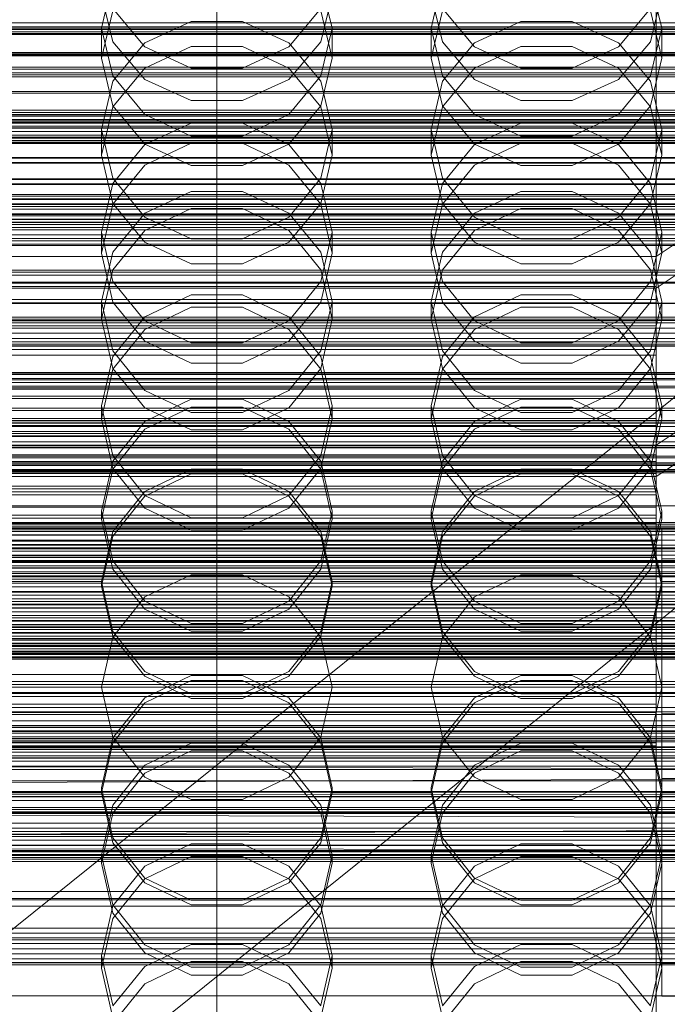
# Model space of a CAD drawing. Header units: millimetres. Extents: x -2233 to 65662, y -50530 to 6847.
# Tile 137 of 256: x 14 to 132, y -34333 to -34153. Entities that reach past the tile are written whole.
import ezdxf

# ---------------------------------------------------------------- set-up
doc = ezdxf.new("R2010")
doc.units = ezdxf.units.MM
for name, color, linetype, lineweight in [('COTAS_O', 1, 'Continuous', 0), ('COTAS_P', 1, 'Continuous', 0), ('frontal_briquetadora', 7, 'Continuous', 0), ('frontal_C01', 7, 'Continuous', 0), ('frontal_C02', 7, 'Continuous', 0), ('frontal_C03', 7, 'Continuous', 0), ('frontal_secador', 7, 'Continuous', 0)]:
    doc.layers.add(name, color=color, linetype=linetype, lineweight=lineweight)
doc.dimstyles.new('R19_100', dxfattribs={"dimtxt": 250, "dimasz": 150, "dimexe": 150, "dimexo": 80, "dimgap": 100, "dimtad": 1, "dimtih": 1, "dimtoh": 1, "dimdsep": 46, "dimcen": 0.09, "dimadec": 0, "dimazin": 0, "dimtfac": 1, "dimtdec": 4, "dimtofl": 0, "dimtmove": 0, "dimatfit": 3, "dimfxl": 1, "dimtolj": 1, "dimtzin": 0, "dimarcsym": 0})

# ---------------------------------------------------------------- blocks, each defined once
blk = doc.blocks.new('DIM_R32_39')
at = {"layer": 'COTAS_O'}
for p, q in [((-1725, -33700), (-1575, -33655)), ((1725, -33700), (1575, -33655)), ((-1725, -34400), (-1725, -33700)), ((-1725, -33700), (1725, -33700)), ((-1725, -33700), (-1575, -33745)), ((1725, -33700), (1575, -33745)), ((1725, -34400), (1725, -33700))]:
    blk.add_line(p, q, dxfattribs=at)
blk.add_text('3450 O', height=250, dxfattribs=at).set_placement((0, -33600))
blk = doc.blocks.new('DIM_R32_40')
at = {"layer": 'COTAS_P'}
for p, q in [((-150, -32200), (550, -32200)), ((550, -32200), (505, -32350)), ((550, -34800), (550, -32200)), ((550, -32200), (595, -32350)), ((550, -34800), (505, -34650)), ((550, -34800), (595, -34650)), ((-150, -34800), (550, -34800))]:
    blk.add_line(p, q, dxfattribs=at)
blk.add_text('2600 P', height=250, rotation=90, dxfattribs=at).set_placement((450, -33500))
blk = doc.blocks.new('DIM_R32_42')
at = {"layer": 'COTAS_O'}
for p, q in [((-650, -33700), (50, -33700)), ((50, -33700), (5, -33850)), ((50, -34900), (50, -33700)), ((50, -33700), (95, -33850)), ((50, -34900), (5, -34750)), ((50, -34900), (95, -34750)), ((-650, -34900), (50, -34900))]:
    blk.add_line(p, q, dxfattribs=at)
blk.add_text('1200 O', height=250, rotation=90, dxfattribs=at).set_placement((-50, -34300))
blk = doc.blocks.new('DIM_R32_43')
at = {"layer": 'COTAS_O'}
for p, q in [((-650, -34200), (-500, -34155)), ((650, -34200), (500, -34155)), ((-650, -34900), (-650, -34200)), ((-650, -34200), (650, -34200)), ((-650, -34200), (-500, -34245)), ((650, -34200), (500, -34245)), ((650, -34900), (650, -34200))]:
    blk.add_line(p, q, dxfattribs=at)
blk.add_text('1300 O', height=250, dxfattribs=at).set_placement((0, -34100))

msp = doc.modelspace()

# ---------------------------------------------------------------- linework, layer by layer
at = {"layer": 'frontal_briquetadora'}
for p, q in [((31.08, -34146.366), (29, -34155.01)), ((71, -34155.01), (68.92, -34146.366)), ((91.08, -34146.366), (89, -34155.01)), ((131, -34155.01), (128.92, -34146.366)), ((29, -34148.919), (31.08, -34157.498)), ((68.92, -34157.498), (71, -34148.919)), ((89, -34148.919), (91.08, -34157.498)), ((128.92, -34157.498), (131, -34148.919)), ((29, -34160.516), (31.08, -34151.841)), ((36.906, -34158.429), (31.08, -34151.47)), ((68.92, -34151.47), (63.094, -34158.429)), ((68.92, -34151.841), (71, -34160.516)), ((89, -34160.516), (91.08, -34151.841)), ((96.906, -34158.429), (91.08, -34151.47)), ((128.92, -34151.47), (123.094, -34158.429)), ((128.92, -34151.841), (131, -34160.516)), ((45.326, -34153.841), (36.906, -34157.708)), ((54.674, -34153.841), (45.326, -34153.841)), ((63.094, -34157.708), (54.674, -34153.841)), ((105.326, -34153.841), (96.906, -34157.708)), ((114.674, -34153.841), (105.326, -34153.841)), ((123.094, -34157.708), (114.674, -34153.841)), ((29, -34160.516), (29, -34155.01)), ((29, -34155.01), (31.08, -34163.717)), ((68.92, -34163.717), (71, -34155.01)), ((71, -34160.516), (71, -34155.01)), ((89, -34160.516), (89, -34155.01)), ((89, -34155.01), (91.08, -34163.717)), ((128.92, -34163.717), (131, -34155.01)), ((131, -34160.516), (131, -34155.01)), ((31.08, -34157.498), (36.907, -34164.378)), ((36.906, -34157.708), (31.08, -34164.704)), ((63.093, -34164.378), (68.92, -34157.498)), ((68.92, -34164.704), (63.094, -34157.708)), ((91.08, -34157.498), (96.907, -34164.378)), ((96.906, -34157.708), (91.08, -34164.704)), ((123.093, -34164.378), (128.92, -34157.498)), ((128.92, -34164.704), (123.094, -34157.708)), ((45.326, -34162.312), (36.906, -34158.429)), ((36.907, -34162.278), (45.327, -34158.361)), ((45.327, -34158.361), (54.673, -34158.361)), ((54.673, -34158.361), (63.093, -34162.278)), ((63.094, -34158.429), (54.674, -34162.312)), ((105.326, -34162.312), (96.906, -34158.429)), ((96.907, -34162.278), (105.327, -34158.361)), ((105.327, -34158.361), (114.673, -34158.361)), ((114.673, -34158.361), (123.093, -34162.278)), ((123.094, -34158.429), (114.674, -34162.312)), ((31.08, -34169.191), (29, -34160.516)), ((71, -34160.516), (68.92, -34169.191)), ((91.08, -34169.191), (89, -34160.516)), ((131, -34160.516), (128.92, -34169.191)), ((31.08, -34169.336), (36.907, -34162.278)), ((54.674, -34162.312), (45.326, -34162.312)), ((63.093, -34162.278), (68.92, -34169.336)), ((91.08, -34169.336), (96.907, -34162.278)), ((114.674, -34162.312), (105.326, -34162.312)), ((123.093, -34162.278), (128.92, -34169.336)), ((31.08, -34164.704), (29, -34173.478)), ((31.08, -34163.717), (36.906, -34170.746)), ((36.907, -34164.378), (45.327, -34168.196)), ((54.673, -34168.196), (63.093, -34164.378)), ((63.094, -34170.746), (68.92, -34163.717)), ((71, -34173.478), (68.92, -34164.704)), ((91.08, -34164.704), (89, -34173.478)), ((91.08, -34163.717), (96.906, -34170.746)), ((96.907, -34164.378), (105.327, -34168.196)), ((114.673, -34168.196), (123.093, -34164.378)), ((123.094, -34170.746), (128.92, -34163.717)), ((131, -34173.478), (128.92, -34164.704)), ((45.327, -34168.196), (54.673, -34168.196)), ((105.327, -34168.196), (114.673, -34168.196)), ((29, -34178.137), (31.08, -34169.336)), ((36.907, -34176.147), (31.08, -34169.191)), ((68.92, -34169.191), (63.093, -34176.147)), ((68.92, -34169.336), (71, -34178.137)), ((89, -34178.137), (91.08, -34169.336)), ((96.907, -34176.147), (91.08, -34169.191)), ((128.92, -34169.191), (123.093, -34176.147)), ((128.92, -34169.336), (131, -34178.137)), ((36.906, -34170.746), (45.326, -34174.665)), ((36.906, -34176.216), (45.326, -34172.292)), ((45.326, -34172.292), (54.674, -34172.292)), ((54.674, -34174.665), (63.094, -34170.746)), ((54.674, -34172.292), (63.094, -34176.216)), ((96.906, -34170.746), (105.326, -34174.665)), ((96.906, -34176.216), (105.326, -34172.292)), ((105.326, -34172.292), (114.674, -34172.292)), ((114.674, -34174.665), (123.094, -34170.746)), ((114.674, -34172.292), (123.094, -34176.216)), ((31.08, -34182.307), (29, -34173.478)), ((29, -34178.137), (29, -34173.478)), ((71, -34173.478), (68.92, -34182.308)), ((71, -34178.137), (71, -34173.478)), ((91.08, -34182.307), (89, -34173.478)), ((89, -34178.137), (89, -34173.478)), ((131, -34173.478), (128.92, -34182.308)), ((131, -34178.137), (131, -34173.478)), ((45.326, -34174.665), (54.674, -34174.665)), ((105.326, -34174.665), (114.674, -34174.665)), ((31.08, -34183.307), (36.906, -34176.216)), ((45.327, -34175.979), (36.907, -34179.943)), ((45.327, -34180.008), (36.907, -34176.147)), ((54.673, -34175.979), (45.327, -34175.979)), ((63.093, -34179.943), (54.673, -34175.979)), ((63.093, -34176.147), (54.673, -34180.008)), ((63.094, -34176.216), (68.92, -34183.307)), ((91.08, -34183.307), (96.906, -34176.216)), ((105.327, -34175.979), (96.907, -34179.943)), ((105.327, -34180.008), (96.907, -34176.147)), ((114.673, -34175.979), (105.327, -34175.979)), ((123.093, -34179.943), (114.673, -34175.979)), ((123.093, -34176.147), (114.673, -34180.008)), ((123.094, -34176.216), (128.92, -34183.307)), ((29, -34178.137), (31.08, -34186.938)), ((68.92, -34186.938), (71, -34178.137)), ((89, -34178.137), (91.08, -34186.938)), ((128.92, -34186.938), (131, -34178.137)), ((36.907, -34179.943), (31.08, -34187.085)), ((54.673, -34180.008), (45.327, -34180.008)), ((68.92, -34187.085), (63.093, -34179.943)), ((96.907, -34179.943), (91.08, -34187.085)), ((114.673, -34180.008), (105.327, -34180.008)), ((128.92, -34187.085), (123.093, -34179.943)), ((36.906, -34189.426), (31.08, -34182.307)), ((68.92, -34182.308), (63.094, -34189.426)), ((96.906, -34189.426), (91.08, -34182.307)), ((128.92, -34182.308), (123.094, -34189.426)), ((29, -34192.191), (31.08, -34183.307)), ((45.326, -34184.734), (36.906, -34188.689)), ((54.674, -34184.734), (45.326, -34184.734)), ((63.094, -34188.689), (54.674, -34184.734)), ((68.92, -34183.307), (71, -34192.191)), ((89, -34192.191), (91.08, -34183.307)), ((105.326, -34184.734), (96.906, -34188.689)), ((114.674, -34184.734), (105.326, -34184.734)), ((123.094, -34188.689), (114.674, -34184.734)), ((128.92, -34183.307), (131, -34192.191)), ((31.08, -34187.085), (29, -34195.992)), ((31.08, -34186.938), (36.907, -34193.996)), ((36.907, -34191.85), (45.327, -34187.86)), ((45.327, -34187.86), (54.673, -34187.86)), ((54.673, -34187.86), (63.093, -34191.85)), ((63.093, -34193.996), (68.92, -34186.938)), ((71, -34195.992), (68.92, -34187.085)), ((91.08, -34187.085), (89, -34195.992)), ((91.08, -34186.938), (96.907, -34193.996)), ((96.907, -34191.85), (105.327, -34187.86)), ((105.327, -34187.86), (114.673, -34187.86)), ((114.673, -34187.86), (123.093, -34191.85)), ((123.093, -34193.996), (128.92, -34186.938)), ((131, -34195.992), (128.92, -34187.085)), ((36.906, -34188.689), (31.08, -34195.834)), ((45.326, -34193.392), (36.906, -34189.426)), ((63.094, -34189.426), (54.674, -34193.392)), ((68.92, -34195.834), (63.094, -34188.689)), ((96.906, -34188.689), (91.08, -34195.834)), ((105.326, -34193.392), (96.906, -34189.426)), ((123.094, -34189.426), (114.674, -34193.392)), ((128.92, -34195.834), (123.094, -34188.689)), ((31.08, -34199.039), (36.907, -34191.85)), ((63.093, -34191.85), (68.92, -34199.039)), ((91.08, -34199.039), (96.907, -34191.85)), ((123.093, -34191.85), (128.92, -34199.039)), ((31.08, -34201.121), (29, -34192.191)), ((29, -34195.992), (29, -34192.191)), ((54.674, -34193.392), (45.326, -34193.392)), ((71, -34192.191), (68.92, -34201.121)), ((71, -34195.992), (71, -34192.191)), ((91.08, -34201.121), (89, -34192.191)), ((89, -34195.992), (89, -34192.191)), ((114.674, -34193.392), (105.326, -34193.392)), ((131, -34192.191), (128.92, -34201.121)), ((131, -34195.992), (131, -34192.191)), ((36.907, -34193.996), (45.327, -34197.913)), ((54.673, -34197.913), (63.093, -34193.996)), ((96.907, -34193.996), (105.327, -34197.913)), ((114.673, -34197.913), (123.093, -34193.996)), ((31.08, -34195.834), (29, -34204.781)), ((29, -34195.992), (31.08, -34204.898)), ((71, -34204.781), (68.92, -34195.834)), ((68.92, -34204.898), (71, -34195.992)), ((91.08, -34195.834), (89, -34204.781)), ((89, -34195.992), (91.08, -34204.898)), ((131, -34204.781), (128.92, -34195.834)), ((128.92, -34204.898), (131, -34195.992)), ((29, -34208.003), (31.08, -34199.039)), ((45.327, -34197.913), (54.673, -34197.913)), ((68.92, -34199.039), (71, -34208.003)), ((89, -34208.003), (91.08, -34199.039)), ((105.327, -34197.913), (114.673, -34197.913)), ((128.92, -34199.039), (131, -34208.003)), ((36.906, -34208.312), (31.08, -34201.121)), ((68.92, -34201.121), (63.094, -34208.312)), ((96.906, -34208.312), (91.08, -34201.121)), ((128.92, -34201.121), (123.094, -34208.312)), ((45.326, -34203.573), (36.906, -34207.568)), ((54.674, -34203.573), (45.326, -34203.573)), ((63.094, -34207.568), (54.674, -34203.573)), ((105.326, -34203.573), (96.906, -34207.568)), ((114.674, -34203.573), (105.326, -34203.573)), ((123.094, -34207.568), (114.674, -34203.573)), ((29, -34208.003), (29, -34204.781)), ((29, -34204.781), (31.08, -34213.765)), ((31.08, -34204.898), (36.907, -34212.04)), ((36.907, -34209.873), (45.327, -34205.852)), ((45.327, -34205.852), (54.673, -34205.852)), ((54.673, -34205.852), (63.093, -34209.873)), ((63.093, -34212.04), (68.92, -34204.898)), ((68.92, -34213.765), (71, -34204.781)), ((71, -34208.003), (71, -34204.781)), ((89, -34208.003), (89, -34204.781)), ((89, -34204.781), (91.08, -34213.765)), ((91.08, -34204.898), (96.907, -34212.04)), ((96.907, -34209.873), (105.327, -34205.852)), ((105.327, -34205.852), (114.673, -34205.852)), ((114.673, -34205.852), (123.093, -34209.873)), ((123.093, -34212.04), (128.92, -34204.898)), ((128.92, -34213.765), (131, -34204.781)), ((131, -34208.003), (131, -34204.781)), ((31.08, -34216.967), (29, -34208.003)), ((36.906, -34207.568), (31.08, -34214.781)), ((68.92, -34214.78), (63.094, -34207.568)), ((71, -34208.003), (68.92, -34216.967)), ((91.08, -34216.967), (89, -34208.003)), ((96.906, -34207.568), (91.08, -34214.781)), ((128.92, -34214.78), (123.094, -34207.568)), ((131, -34208.003), (128.92, -34216.967)), ((31.08, -34217.117), (36.907, -34209.873)), ((45.326, -34212.316), (36.906, -34208.312)), ((63.094, -34208.312), (54.674, -34212.316)), ((63.093, -34209.873), (68.92, -34217.117)), ((91.08, -34217.117), (96.907, -34209.873)), ((105.326, -34212.316), (96.906, -34208.312)), ((123.094, -34208.312), (114.674, -34212.316)), ((123.093, -34209.873), (128.92, -34217.117)), ((36.907, -34212.04), (45.327, -34216.004)), ((54.674, -34212.316), (45.326, -34212.316)), ((54.673, -34216.004), (63.093, -34212.04)), ((96.907, -34212.04), (105.327, -34216.004)), ((114.674, -34212.316), (105.326, -34212.316)), ((114.673, -34216.004), (123.093, -34212.04)), ((31.08, -34214.781), (29, -34223.801)), ((31.08, -34213.765), (36.906, -34220.995)), ((63.094, -34220.995), (68.92, -34213.765)), ((71, -34223.801), (68.92, -34214.78)), ((91.08, -34214.781), (89, -34223.801)), ((91.08, -34213.765), (96.906, -34220.995)), ((123.094, -34220.995), (128.92, -34213.765)), ((131, -34223.801), (128.92, -34214.78)), ((29, -34226.151), (31.08, -34217.117)), ((36.907, -34224.156), (31.08, -34216.967)), ((45.327, -34216.004), (54.673, -34216.004)), ((68.92, -34216.967), (63.093, -34224.156)), ((68.92, -34217.117), (71, -34226.151)), ((89, -34226.151), (91.08, -34217.117)), ((96.907, -34224.156), (91.08, -34216.967)), ((105.327, -34216.004), (114.673, -34216.004)), ((128.92, -34216.967), (123.093, -34224.156)), ((128.92, -34217.117), (131, -34226.151)), ((36.906, -34220.995), (45.326, -34225.019)), ((54.674, -34225.019), (63.094, -34220.995)), ((96.906, -34220.995), (105.326, -34225.019)), ((114.674, -34225.019), (123.094, -34220.995)), ((31.08, -34232.849), (29, -34223.801)), ((29, -34226.151), (29, -34223.801)), ((36.906, -34226.61), (45.326, -34222.584)), ((45.327, -34224.011), (36.907, -34228.052)), ((45.327, -34228.146), (36.907, -34224.156)), ((45.326, -34222.584), (54.674, -34222.584)), ((54.673, -34224.011), (45.327, -34224.011)), ((63.093, -34228.052), (54.673, -34224.011)), ((63.093, -34224.156), (54.673, -34228.146)), ((54.674, -34222.584), (63.094, -34226.61)), ((71, -34223.801), (68.92, -34232.849)), ((71, -34226.151), (71, -34223.801)), ((91.08, -34232.849), (89, -34223.801)), ((89, -34226.151), (89, -34223.801)), ((96.906, -34226.61), (105.326, -34222.584)), ((105.327, -34224.011), (96.907, -34228.052)), ((105.327, -34228.146), (96.907, -34224.156)), ((105.326, -34222.584), (114.674, -34222.584)), ((114.673, -34224.011), (105.327, -34224.011)), ((123.093, -34228.052), (114.673, -34224.011)), ((123.093, -34224.156), (114.673, -34228.146)), ((114.674, -34222.584), (123.094, -34226.61)), ((131, -34223.801), (128.92, -34232.849)), ((131, -34226.151), (131, -34223.801)), ((45.326, -34225.019), (54.674, -34225.019)), ((105.326, -34225.019), (114.674, -34225.019)), ((29, -34226.151), (31.08, -34235.184)), ((31.08, -34233.872), (36.906, -34226.61)), ((63.094, -34226.61), (68.92, -34233.872)), ((68.92, -34235.184), (71, -34226.151)), ((89, -34226.151), (91.08, -34235.184)), ((91.08, -34233.872), (96.906, -34226.61)), ((123.094, -34226.61), (128.92, -34233.872)), ((128.92, -34235.184), (131, -34226.151)), ((36.907, -34228.052), (31.08, -34235.335)), ((54.673, -34228.146), (45.327, -34228.146)), ((68.92, -34235.335), (63.093, -34228.052)), ((96.907, -34228.052), (91.08, -34235.335)), ((114.673, -34228.146), (105.327, -34228.146)), ((128.92, -34235.335), (123.093, -34228.052)), ((36.906, -34240.124), (31.08, -34232.849)), ((68.92, -34232.849), (63.094, -34240.124)), ((96.906, -34240.124), (91.08, -34232.849)), ((128.92, -34232.849), (123.094, -34240.124)), ((29, -34242.945), (31.08, -34233.872)), ((68.92, -34233.872), (71, -34242.945)), ((89, -34242.945), (91.08, -34233.872)), ((128.92, -34233.872), (131, -34242.945)), ((31.08, -34235.335), (29, -34244.416)), ((31.08, -34235.184), (36.907, -34242.429)), ((45.326, -34235.331), (36.906, -34239.371)), ((36.907, -34240.238), (45.327, -34236.188)), ((54.674, -34235.331), (45.326, -34235.331)), ((45.327, -34236.188), (54.673, -34236.188)), ((54.673, -34236.188), (63.093, -34240.238)), ((63.094, -34239.371), (54.674, -34235.331)), ((63.093, -34242.429), (68.92, -34235.184)), ((71, -34244.416), (68.92, -34235.335)), ((91.08, -34235.335), (89, -34244.416)), ((91.08, -34235.184), (96.907, -34242.429)), ((105.326, -34235.331), (96.906, -34239.371)), ((96.907, -34240.238), (105.327, -34236.188)), ((114.674, -34235.331), (105.326, -34235.331)), ((105.327, -34236.188), (114.673, -34236.188)), ((114.673, -34236.188), (123.093, -34240.238)), ((123.094, -34239.371), (114.674, -34235.331)), ((123.093, -34242.429), (128.92, -34235.184)), ((131, -34244.416), (128.92, -34235.335)), ((36.906, -34239.371), (31.08, -34246.657)), ((31.08, -34247.536), (36.907, -34240.238)), ((45.326, -34244.169), (36.906, -34240.124)), ((63.094, -34240.124), (54.674, -34244.169)), ((63.093, -34240.238), (68.92, -34247.536)), ((68.92, -34246.657), (63.094, -34239.371)), ((96.906, -34239.371), (91.08, -34246.657)), ((91.08, -34247.536), (96.907, -34240.238)), ((105.326, -34244.169), (96.906, -34240.124)), ((123.094, -34240.124), (114.674, -34244.169)), ((123.093, -34240.238), (128.92, -34247.536)), ((128.92, -34246.657), (123.094, -34239.371)), ((31.08, -34252.035), (29, -34242.945)), ((29, -34244.416), (29, -34242.945)), ((36.907, -34242.429), (45.327, -34246.449)), ((54.673, -34246.449), (63.093, -34242.429)), ((71, -34242.945), (68.92, -34252.036)), ((71, -34244.416), (71, -34242.945)), ((91.08, -34252.035), (89, -34242.945)), ((89, -34244.416), (89, -34242.945)), ((96.907, -34242.429), (105.327, -34246.449)), ((114.673, -34246.449), (123.093, -34242.429)), ((131, -34242.945), (128.92, -34252.036)), ((131, -34244.416), (131, -34242.945)), ((29, -34244.416), (31.08, -34253.497)), ((54.674, -34244.169), (45.326, -34244.169)), ((68.92, -34253.497), (71, -34244.416)), ((89, -34244.416), (91.08, -34253.497)), ((114.674, -34244.169), (105.326, -34244.169)), ((128.92, -34253.497), (131, -34244.416)), ((31.08, -34246.657), (29, -34255.753)), ((29, -34256.636), (31.08, -34247.536)), ((45.327, -34246.449), (54.673, -34246.449)), ((71, -34255.753), (68.92, -34246.657)), ((68.92, -34247.536), (71, -34256.636)), ((91.08, -34246.657), (89, -34255.753)), ((89, -34256.636), (91.08, -34247.536)), ((105.327, -34246.449), (114.673, -34246.449)), ((131, -34255.753), (128.92, -34246.657)), ((128.92, -34247.536), (131, -34256.636)), ((36.906, -34259.336), (31.08, -34252.035)), ((68.92, -34252.036), (63.094, -34259.336)), ((96.906, -34259.336), (91.08, -34252.035)), ((128.92, -34252.036), (123.094, -34259.336)), ((31.08, -34253.497), (36.907, -34260.779)), ((45.326, -34254.527), (36.906, -34258.582)), ((54.674, -34254.527), (45.326, -34254.527)), ((63.094, -34258.582), (54.674, -34254.527)), ((63.093, -34260.779), (68.92, -34253.497)), ((91.08, -34253.497), (96.907, -34260.779)), ((105.326, -34254.527), (96.906, -34258.582)), ((114.674, -34254.527), (105.326, -34254.527)), ((123.094, -34258.582), (114.674, -34254.527)), ((123.093, -34260.779), (128.92, -34253.497)), ((29, -34255.753), (11, -34255.753)), ((29, -34256.636), (29, -34255.753)), ((29, -34255.753), (31.08, -34264.86)), ((68.92, -34264.86), (71, -34255.753)), ((71, -34256.636), (71, -34255.753)), ((89, -34255.753), (71, -34255.753)), ((89, -34256.636), (89, -34255.753)), ((89, -34255.753), (91.08, -34264.86)), ((128.92, -34264.86), (131, -34255.753)), ((131, -34256.636), (131, -34255.753)), ((149, -34255.753), (131, -34255.753)), ((31.08, -34265.737), (29, -34256.636)), ((71, -34256.636), (68.92, -34265.737)), ((91.08, -34265.737), (89, -34256.636)), ((131, -34256.636), (128.92, -34265.737)), ((36.906, -34258.582), (31.08, -34265.888)), ((45.326, -34263.393), (36.906, -34259.336)), ((63.094, -34259.336), (54.674, -34263.393)), ((68.92, -34265.888), (63.094, -34258.582)), ((96.906, -34258.582), (91.08, -34265.888)), ((105.326, -34263.393), (96.906, -34259.336)), ((123.094, -34259.336), (114.674, -34263.393)), ((128.92, -34265.888), (123.094, -34258.582)), ((-160, -34260.611), (200, -34260.611)), ((36.907, -34260.779), (45.327, -34264.821)), ((54.673, -34264.821), (63.093, -34260.779)), ((96.907, -34260.779), (105.327, -34264.821)), ((114.673, -34264.821), (123.093, -34260.779)), ((54.674, -34263.393), (45.326, -34263.393)), ((114.674, -34263.393), (105.326, -34263.393)), ((-160, -34265.027), (200, -34265.027)), ((31.08, -34264.86), (36.906, -34272.168)), ((45.327, -34264.821), (54.673, -34264.821)), ((63.094, -34272.168), (68.92, -34264.86)), ((91.08, -34264.86), (96.906, -34272.168)), ((105.327, -34264.821), (114.673, -34264.821)), ((123.094, -34272.168), (128.92, -34264.86)), ((31.08, -34265.888), (29, -34275)), ((36.907, -34273.035), (31.08, -34265.737)), ((68.92, -34265.737), (63.093, -34273.035)), ((71, -34275), (68.92, -34265.888)), ((91.08, -34265.888), (89, -34275)), ((96.907, -34273.035), (91.08, -34265.737)), ((128.92, -34265.737), (123.093, -34273.035)), ((131, -34275), (128.92, -34265.888)), ((200, -34268.884), (-160, -34268.884)), ((36.906, -34272.168), (45.326, -34276.228)), ((54.674, -34276.228), (63.094, -34272.168)), ((96.906, -34272.168), (105.326, -34276.228)), ((114.674, -34276.228), (123.094, -34272.168)), ((36.906, -34277.832), (45.326, -34273.772)), ((45.327, -34272.915), (36.907, -34276.965)), ((45.327, -34277.085), (36.907, -34273.035)), ((45.326, -34273.772), (54.674, -34273.772)), ((54.673, -34272.915), (45.327, -34272.915)), ((63.093, -34276.965), (54.673, -34272.915)), ((63.093, -34273.035), (54.673, -34277.085)), ((54.674, -34273.772), (63.094, -34277.832)), ((96.906, -34277.832), (105.326, -34273.772)), ((105.327, -34272.915), (96.907, -34276.965)), ((105.327, -34277.085), (96.907, -34273.035)), ((105.326, -34273.772), (114.674, -34273.772)), ((114.673, -34272.915), (105.327, -34272.915)), ((123.093, -34276.965), (114.673, -34272.915)), ((123.093, -34273.035), (114.673, -34277.085)), ((114.674, -34273.772), (123.094, -34277.832)), ((200, -34275), (-160, -34275)), ((29, -34275), (11, -34275)), ((31.08, -34284.112), (29, -34275)), ((45.326, -34276.228), (54.674, -34276.228)), ((71, -34275), (68.92, -34284.112)), ((89, -34275), (71, -34275)), ((91.08, -34284.112), (89, -34275)), ((105.326, -34276.228), (114.674, -34276.228)), ((131, -34275), (128.92, -34284.112)), ((149, -34275), (131, -34275)), ((36.907, -34276.965), (31.08, -34284.263)), ((31.08, -34285.14), (36.906, -34277.832)), ((54.673, -34277.085), (45.327, -34277.085)), ((68.92, -34284.263), (63.093, -34276.965)), ((63.094, -34277.832), (68.92, -34285.14)), ((96.907, -34276.965), (91.08, -34284.263)), ((91.08, -34285.14), (96.906, -34277.832)), ((114.673, -34277.085), (105.327, -34277.085)), ((128.92, -34284.263), (123.093, -34276.965)), ((123.094, -34277.832), (128.92, -34285.14)), ((200, -34281.116), (-160, -34281.116)), ((-160, -34284.973), (200, -34284.973)), ((31.08, -34284.263), (29, -34293.364)), ((29, -34294.247), (31.08, -34285.14)), ((36.906, -34291.418), (31.08, -34284.112)), ((36.907, -34289.221), (45.327, -34285.179)), ((45.327, -34285.179), (54.673, -34285.179)), ((54.673, -34285.179), (63.093, -34289.221)), ((68.92, -34284.112), (63.094, -34291.418)), ((71, -34293.364), (68.92, -34284.263)), ((68.92, -34285.14), (71, -34294.247)), ((91.08, -34284.263), (89, -34293.364)), ((89, -34294.247), (91.08, -34285.14)), ((96.906, -34291.418), (91.08, -34284.112)), ((96.907, -34289.221), (105.327, -34285.179)), ((105.327, -34285.179), (114.673, -34285.179)), ((114.673, -34285.179), (123.093, -34289.221)), ((128.92, -34284.112), (123.094, -34291.418)), ((131, -34293.364), (128.92, -34284.263)), ((128.92, -34285.14), (131, -34294.247)), ((45.326, -34286.607), (36.906, -34290.664)), ((54.674, -34286.607), (45.326, -34286.607)), ((63.094, -34290.664), (54.674, -34286.607)), ((105.326, -34286.607), (96.906, -34290.664)), ((114.674, -34286.607), (105.326, -34286.607)), ((123.094, -34290.664), (114.674, -34286.607)), ((-160, -34289.389), (200, -34289.389)), ((31.08, -34296.503), (36.907, -34289.221)), ((36.906, -34290.664), (31.08, -34297.965)), ((63.093, -34289.221), (68.92, -34296.503)), ((68.92, -34297.964), (63.094, -34290.664)), ((91.08, -34296.503), (96.907, -34289.221)), ((96.906, -34290.664), (91.08, -34297.965)), ((123.093, -34289.221), (128.92, -34296.503)), ((128.92, -34297.964), (123.094, -34290.664)), ((45.326, -34295.473), (36.906, -34291.418)), ((63.094, -34291.418), (54.674, -34295.473)), ((105.326, -34295.473), (96.906, -34291.418)), ((123.094, -34291.418), (114.674, -34295.473)), ((29, -34294.247), (11, -34294.247)), ((29, -34293.364), (29, -34294.247)), ((29, -34293.364), (31.08, -34302.464)), ((31.08, -34303.343), (29, -34294.247)), ((68.92, -34302.464), (71, -34293.364)), ((71, -34294.247), (68.92, -34303.343)), ((71, -34293.364), (71, -34294.247)), ((89, -34294.247), (71, -34294.247)), ((89, -34293.364), (89, -34294.247)), ((89, -34293.364), (91.08, -34302.464)), ((91.08, -34303.343), (89, -34294.247)), ((128.92, -34302.464), (131, -34293.364)), ((131, -34294.247), (128.92, -34303.343)), ((131, -34293.364), (131, -34294.247)), ((149, -34294.247), (131, -34294.247)), ((54.674, -34295.473), (45.326, -34295.473)), ((114.674, -34295.473), (105.326, -34295.473)), ((29, -34305.584), (31.08, -34296.503)), ((68.92, -34296.503), (71, -34305.584)), ((89, -34305.584), (91.08, -34296.503)), ((128.92, -34296.503), (131, -34305.584)), ((31.08, -34297.965), (29, -34307.055)), ((71, -34307.055), (68.92, -34297.964)), ((91.08, -34297.965), (89, -34307.055)), ((131, -34307.055), (128.92, -34297.964)), ((31.08, -34302.464), (36.907, -34309.762)), ((63.093, -34309.762), (68.92, -34302.464)), ((91.08, -34302.464), (96.907, -34309.762)), ((123.093, -34309.762), (128.92, -34302.464)), ((36.906, -34310.629), (31.08, -34303.343)), ((36.907, -34307.571), (45.327, -34303.551)), ((45.327, -34303.551), (54.673, -34303.551)), ((54.673, -34303.551), (63.093, -34307.571)), ((68.92, -34303.343), (63.094, -34310.629)), ((96.906, -34310.629), (91.08, -34303.343)), ((96.907, -34307.571), (105.327, -34303.551)), ((105.327, -34303.551), (114.673, -34303.551)), ((114.673, -34303.551), (123.093, -34307.571)), ((128.92, -34303.343), (123.094, -34310.629)), ((29, -34305.584), (29, -34307.055)), ((31.08, -34314.665), (29, -34305.584)), ((45.326, -34305.831), (36.906, -34309.876)), ((54.674, -34305.831), (45.326, -34305.831)), ((63.094, -34309.876), (54.674, -34305.831)), ((71, -34305.584), (68.92, -34314.665)), ((71, -34305.584), (71, -34307.055)), ((89, -34305.584), (89, -34307.055)), ((91.08, -34314.665), (89, -34305.584)), ((105.326, -34305.831), (96.906, -34309.876)), ((114.674, -34305.831), (105.326, -34305.831)), ((123.094, -34309.876), (114.674, -34305.831)), ((131, -34305.584), (128.92, -34314.665)), ((131, -34305.584), (131, -34307.055)), ((29, -34307.055), (31.08, -34316.128)), ((31.08, -34314.816), (36.907, -34307.571)), ((63.093, -34307.571), (68.92, -34314.816)), ((68.92, -34316.128), (71, -34307.055)), ((89, -34307.055), (91.08, -34316.128)), ((91.08, -34314.816), (96.907, -34307.571)), ((123.093, -34307.571), (128.92, -34314.816)), ((128.92, -34316.128), (131, -34307.055)), ((36.906, -34309.876), (31.08, -34317.151)), ((36.907, -34309.762), (45.327, -34313.812)), ((54.673, -34313.812), (63.093, -34309.762)), ((68.92, -34317.151), (63.094, -34309.876)), ((96.906, -34309.876), (91.08, -34317.151)), ((96.907, -34309.762), (105.327, -34313.812)), ((114.673, -34313.812), (123.093, -34309.762)), ((128.92, -34317.151), (123.094, -34309.876)), ((45.326, -34314.669), (36.906, -34310.629)), ((63.094, -34310.629), (54.674, -34314.669)), ((105.326, -34314.669), (96.906, -34310.629)), ((123.094, -34310.629), (114.674, -34314.669)), ((45.327, -34313.812), (54.673, -34313.812)), ((105.327, -34313.812), (114.673, -34313.812)), ((29, -34323.849), (31.08, -34314.816)), ((36.907, -34321.948), (31.08, -34314.665)), ((54.674, -34314.669), (45.326, -34314.669)), ((68.92, -34314.665), (63.093, -34321.948)), ((68.92, -34314.816), (71, -34323.849)), ((89, -34323.849), (91.08, -34314.816)), ((96.907, -34321.948), (91.08, -34314.665)), ((114.674, -34314.669), (105.326, -34314.669)), ((128.92, -34314.665), (123.093, -34321.948)), ((128.92, -34314.816), (131, -34323.849)), ((31.08, -34317.151), (29, -34326.199)), ((31.08, -34316.128), (36.906, -34323.39)), ((63.094, -34323.39), (68.92, -34316.128)), ((71, -34326.199), (68.92, -34317.151)), ((91.08, -34317.151), (89, -34326.199)), ((91.08, -34316.128), (96.906, -34323.39)), ((123.094, -34323.39), (128.92, -34316.128)), ((131, -34326.199), (128.92, -34317.151)), ((45.327, -34321.854), (36.907, -34325.844)), ((45.327, -34325.989), (36.907, -34321.948)), ((54.673, -34321.854), (45.327, -34321.854)), ((63.093, -34325.844), (54.673, -34321.854)), ((63.093, -34321.948), (54.673, -34325.989)), ((105.327, -34321.854), (96.907, -34325.844)), ((105.327, -34325.989), (96.907, -34321.948)), ((114.673, -34321.854), (105.327, -34321.854)), ((123.093, -34325.844), (114.673, -34321.854)), ((123.093, -34321.948), (114.673, -34325.989)), ((29, -34323.849), (29, -34326.199)), ((29, -34323.849), (31.08, -34332.883)), ((36.906, -34323.39), (45.326, -34327.416)), ((54.674, -34327.416), (63.094, -34323.39)), ((68.92, -34332.883), (71, -34323.849)), ((71, -34323.849), (71, -34326.199)), ((89, -34323.849), (89, -34326.199)), ((89, -34323.849), (91.08, -34332.883)), ((96.906, -34323.39), (105.326, -34327.416)), ((114.674, -34327.416), (123.094, -34323.39)), ((128.92, -34332.883), (131, -34323.849)), ((131, -34323.849), (131, -34326.199)), ((31.08, -34335.219), (29, -34326.199)), ((36.907, -34325.844), (31.08, -34333.033)), ((36.906, -34329.005), (45.326, -34324.981)), ((45.326, -34324.981), (54.674, -34324.981)), ((54.673, -34325.989), (45.327, -34325.989)), ((54.674, -34324.981), (63.094, -34329.005)), ((68.92, -34333.033), (63.093, -34325.844)), ((71, -34326.199), (68.92, -34335.22)), ((91.08, -34335.219), (89, -34326.199)), ((96.907, -34325.844), (91.08, -34333.033)), ((96.906, -34329.005), (105.326, -34324.981)), ((105.326, -34324.981), (114.674, -34324.981)), ((114.673, -34325.989), (105.327, -34325.989)), ((114.674, -34324.981), (123.094, -34329.005)), ((128.92, -34333.033), (123.093, -34325.844)), ((131, -34326.199), (128.92, -34335.22)), ((45.326, -34327.416), (54.674, -34327.416)), ((105.326, -34327.416), (114.674, -34327.416)), ((31.08, -34336.235), (36.906, -34329.005)), ((63.094, -34329.005), (68.92, -34336.235)), ((91.08, -34336.235), (96.906, -34329.005)), ((123.094, -34329.005), (128.92, -34336.235))]:
    msp.add_line(p, q, dxfattribs=at)
at = {"layer": 'frontal_C01'}
for p, q in [((130, -34196.607), (130, -33921.603)), ((130, -33927.361), (130, -34202.366)), ((228.298, -34130.544), (130, -34196.607)), ((130, -34202.366), (228.298, -34136.303)), ((-311.15, -34155.294), (311.15, -34155.294)), ((-311.15, -34156.168), (311.15, -34156.168)), ((-311.15, -34159.457), (311.15, -34159.457)), ((-311.15, -34160.075), (311.15, -34160.075)), ((-311.15, -34162.143), (311.15, -34162.143)), ((-311.15, -34162.463), (311.15, -34162.463)), ((-311.15, -34163.168), (311.15, -34163.168)), ((130, -34196.607), (0, -34196.607)), ((130, -34471.612), (130, -34196.607)), ((-130, -34201.341), (130, -34201.341)), ((-130, -34202.046), (130, -34202.046)), ((-130, -34202.366), (130, -34202.366)), ((0, -34202.366), (130, -34202.366)), ((130, -34202.046), (130, -34201.341)), ((130, -34201.341), (130, -34202.366)), ((130, -34204.434), (130, -34202.046)), ((130, -34202.366), (130, -34477.371)), ((130, -34202.366), (130, -34205.052)), ((-130, -34204.434), (130, -34204.434)), ((130, -34208.341), (130, -34204.434)), ((-130, -34205.052), (130, -34205.052)), ((130, -34205.052), (130, -34209.215)), ((-130, -34208.341), (130, -34208.341)), ((-130, -34209.215), (130, -34209.215)), ((130, -34213.502), (130, -34208.341)), ((130, -34209.215), (130, -34214.573)), ((-130, -34213.502), (130, -34213.502)), ((130, -34219.564), (130, -34213.502)), ((-130, -34214.573), (130, -34214.573)), ((130, -34214.573), (130, -34220.759)), ((-148, -34217.736), (148, -34217.736)), ((-148, -34217.986), (148, -34217.986)), ((-148, -34218.099), (148, -34218.099)), ((-148, -34218.832), (148, -34218.832)), ((-148, -34219.051), (148, -34219.051)), ((-148, -34220.216), (148, -34220.216)), ((-148, -34220.526), (148, -34220.526)), ((130, -34219.564), (-130, -34219.564)), ((130, -34226.115), (130, -34219.564)), ((-148, -34222.045), (148, -34222.045)), ((-148, -34222.424), (148, -34222.424)), ((-130, -34220.759), (130, -34220.759)), ((130, -34220.759), (130, -34227.352)), ((148, -34224.193), (-148, -34224.193)), ((-148, -34224.616), (148, -34224.616)), ((-130, -34226.115), (130, -34226.115)), ((130, -34232.708), (130, -34226.115)), ((-148, -34226.514), (148, -34226.514)), ((-148, -34226.953), (148, -34226.953)), ((-130, -34227.352), (130, -34227.352)), ((130, -34227.352), (130, -34233.903)), ((-148, -34228.851), (148, -34228.851)), ((-148, -34229.274), (148, -34229.274)), ((-148, -34231.042), (148, -34231.042)), ((-148, -34231.422), (148, -34231.422)), ((-148, -34232.941), (148, -34232.941)), ((-148, -34233.25), (148, -34233.25)), ((-130, -34232.708), (130, -34232.708)), ((130, -34238.894), (130, -34232.708)), ((-148, -34234.416), (148, -34234.416)), ((-148, -34234.635), (148, -34234.635)), ((-130, -34233.903), (130, -34233.903)), ((130, -34233.903), (130, -34239.965)), ((-148, -34235.367), (148, -34235.367)), ((-148, -34235.481), (148, -34235.481)), ((-148, -34235.731), (148, -34235.731)), ((-130, -34238.894), (130, -34238.894)), ((-130, -34239.965), (130, -34239.965)), ((130, -34244.251), (130, -34238.894)), ((130, -34239.965), (130, -34245.126)), ((-130, -34244.251), (130, -34244.251)), ((-130, -34245.126), (130, -34245.126)), ((130, -34248.415), (130, -34244.251)), ((130, -34245.126), (130, -34249.033)), ((131, -34251.621), (131, -34245.976)), ((131, -34245.976), (149, -34245.976)), ((131, -34291.64), (131, -34245.976)), ((-130, -34248.415), (130, -34248.415)), ((-130, -34249.033), (130, -34249.033)), ((130, -34251.101), (130, -34248.415)), ((130, -34249.033), (130, -34251.421)), ((-130, -34251.101), (130, -34251.101)), ((130, -34252.126), (130, -34251.101)), ((-130, -34251.421), (130, -34251.421)), ((-130, -34252.126), (130, -34252.126)), ((130, -34251.421), (130, -34252.126)), ((149, -34251.621), (131, -34251.621)), ((131, -34297.285), (131, -34251.621)), ((-450, -34254.919), (450, -34254.919)), ((450, -34266.209), (-450, -34266.209)), ((-425, -34286.334), (425, -34286.334)), ((450, -34288.496), (-450, -34288.496)), ((149, -34291.64), (131, -34291.64)), ((131, -34291.64), (131, -34297.285)), ((131, -34297.285), (149, -34297.285)), ((425, -34297.846), (-425, -34297.846)), ((-450, -34299.786), (450, -34299.786)), ((425, -34300.673), (-425, -34300.673)), ((-425, -34312.185), (425, -34312.185))]:
    msp.add_line(p, q, dxfattribs=at)
at = {"layer": 'frontal_C02'}
for p, q in [((130, -34230.937), (130, -33940.443)), ((130, -33946.173), (130, -34236.667)), ((228.298, -34165.201), (130, -34230.937)), ((130, -34236.667), (228.298, -34170.932)), ((130, -34230.937), (0, -34230.937)), ((130, -34521.432), (130, -34230.937)), ((-450, -34234.172), (450, -34234.172)), ((-130, -34235.534), (130, -34235.534)), ((-130, -34236.13), (130, -34236.13)), ((-130, -34236.667), (130, -34236.667)), ((0, -34236.667), (130, -34236.667)), ((130, -34236.13), (130, -34235.534)), ((130, -34235.534), (130, -34236.667)), ((130, -34238.416), (130, -34236.13)), ((130, -34236.667), (130, -34527.162)), ((130, -34236.667), (130, -34239.453)), ((-130, -34238.416), (130, -34238.416)), ((130, -34242.234), (130, -34238.416)), ((-130, -34239.453), (130, -34239.453)), ((130, -34239.453), (130, -34243.701)), ((-130, -34242.234), (130, -34242.234)), ((130, -34247.325), (130, -34242.234)), ((-130, -34243.701), (130, -34243.701)), ((130, -34243.701), (130, -34249.122)), ((450, -34246.094), (-450, -34246.094)), ((-130, -34247.325), (130, -34247.325)), ((130, -34253.342), (130, -34247.325)), ((-130, -34249.122), (130, -34249.122)), ((130, -34249.122), (130, -34255.346)), ((-148, -34251.921), (148, -34251.921)), ((-148, -34252.132), (148, -34252.132)), ((-148, -34252.322), (148, -34252.322)), ((-148, -34252.942), (148, -34252.942)), ((-148, -34253.309), (148, -34253.309)), ((-148, -34254.294), (148, -34254.294)), ((-148, -34254.814), (148, -34254.814)), ((130, -34253.342), (-130, -34253.342)), ((130, -34259.876), (130, -34253.342)), ((-148, -34256.098), (148, -34256.098)), ((-130, -34255.346), (130, -34255.346)), ((130, -34255.346), (130, -34261.95)), ((-148, -34256.735), (148, -34256.735)), ((148, -34258.231), (-148, -34258.231)), ((-148, -34258.941), (148, -34258.941)), ((-130, -34259.876), (130, -34259.876)), ((130, -34266.48), (130, -34259.876)), ((-148, -34260.545), (148, -34260.545)), ((-148, -34261.281), (148, -34261.281)), ((-130, -34261.95), (130, -34261.95)), ((130, -34261.95), (130, -34268.484)), ((-148, -34262.885), (148, -34262.885)), ((-148, -34263.595), (148, -34263.595)), ((-148, -34265.091), (148, -34265.091)), ((-148, -34265.728), (148, -34265.728)), ((-148, -34267.012), (148, -34267.012)), ((-130, -34266.48), (130, -34266.48)), ((130, -34272.704), (130, -34266.48)), ((450, -34267.581), (-450, -34267.581)), ((-148, -34267.532), (148, -34267.532)), ((-148, -34268.517), (148, -34268.517)), ((-148, -34268.885), (148, -34268.885)), ((-130, -34268.484), (130, -34268.484)), ((130, -34268.484), (130, -34274.501)), ((-148, -34269.504), (148, -34269.504)), ((-148, -34269.694), (148, -34269.694)), ((-148, -34269.906), (148, -34269.906)), ((-130, -34272.704), (130, -34272.704)), ((130, -34278.125), (130, -34272.704)), ((-130, -34274.501), (130, -34274.501)), ((130, -34274.501), (130, -34279.592)), ((-450, -34279.503), (450, -34279.503)), ((-130, -34278.125), (130, -34278.125)), ((-130, -34279.592), (130, -34279.592)), ((130, -34282.373), (130, -34278.125)), ((130, -34279.592), (130, -34283.41)), ((131, -34285.848), (131, -34279.887)), ((131, -34279.887), (149, -34279.887)), ((131, -34325.324), (131, -34279.887)), ((-130, -34282.373), (130, -34282.373)), ((-130, -34283.41), (130, -34283.41)), ((130, -34285.159), (130, -34282.373)), ((130, -34283.41), (130, -34285.696)), ((-130, -34285.159), (130, -34285.159)), ((130, -34286.292), (130, -34285.159)), ((-130, -34285.696), (130, -34285.696)), ((-130, -34286.292), (130, -34286.292)), ((130, -34285.696), (130, -34286.292)), ((149, -34285.848), (131, -34285.848)), ((131, -34331.285), (131, -34285.848)), ((-425, -34319.779), (425, -34319.779)), ((149, -34325.324), (131, -34325.324)), ((131, -34325.324), (131, -34331.285)), ((425, -34331.234), (-425, -34331.234)), ((131, -34331.285), (149, -34331.285))]:
    msp.add_line(p, q, dxfattribs=at)
at = {"layer": 'frontal_C03'}
for p, q in [((-1424.399, -35474.583), (1405.601, -33199.271)), ((-1405.601, -35497.963), (1424.399, -33222.651)), ((1250, -34154.065), (-1250, -34154.065)), ((1250, -34154.768), (-1250, -34154.768)), ((1250, -34154.997), (-1250, -34154.997)), ((1250, -34155.013), (-1250, -34155.013)), ((1250, -34155.663), (-1250, -34155.663)), ((1250, -34156.026), (-1250, -34156.026)), ((1250, -34156.049), (-1250, -34156.049)), ((1250, -34156.093), (-1250, -34156.093)), ((1250, -34159.696), (-1250, -34159.696)), ((1250, -34159.887), (-1250, -34159.887)), ((1250, -34163.536), (-1250, -34163.536)), ((1250, -34163.902), (-1250, -34163.902)), ((1250, -34166.546), (-1250, -34166.546)), ((1250, -34166.832), (-1250, -34166.832)), ((1250, -34169.972), (-1250, -34169.972)), ((1250, -34170.359), (-1250, -34170.359)), ((1496, -34170.757), (-1496, -34170.757)), ((1496, -34170.784), (-1496, -34170.784)), ((1496, -34171.676), (-1496, -34171.676)), ((1496, -34171.703), (-1496, -34171.703)), ((1496, -34172.225), (-1496, -34172.225)), ((1496, -34172.302), (-1496, -34172.302)), ((1250, -34171.024), (-1250, -34171.024)), ((-1250, -34171.957), (1250, -34171.957)), ((1496, -34173.144), (-1496, -34173.144)), ((1496, -34173.22), (-1496, -34173.22)), ((1250, -34172.898), (-1250, -34172.898)), ((1250, -34173.831), (-1250, -34173.831)), ((1496, -34174.965), (-1496, -34174.965)), ((1496, -34175.08), (-1496, -34175.08)), ((1496, -34175.884), (-1496, -34175.884)), ((1250, -34174.497), (-1250, -34174.497)), ((1250, -34174.883), (-1250, -34174.883)), ((1250, -34175.038), (-1250, -34175.038)), ((-1250, -34175.47), (1250, -34175.47)), ((1250, -34175.532), (-1250, -34175.532)), ((-1250, -34175.87), (1250, -34175.87)), ((1496, -34175.998), (-1496, -34175.998)), ((1496, -34178.56), (-1496, -34178.56)), ((-1496, -34178.695), (1496, -34178.695)), ((1496, -34179.478), (-1496, -34179.478)), ((-1496, -34179.613), (1496, -34179.613)), ((1496, -34182.461), (-1496, -34182.461)), ((1496, -34182.596), (-1496, -34182.596)), ((1496, -34183.38), (-1496, -34183.38)), ((1496, -34183.515), (-1496, -34183.515)), ((1496, -34186.076), (-1496, -34186.076)), ((1496, -34186.191), (-1496, -34186.191)), ((1250, -34185.287), (-1250, -34185.287)), ((1250, -34185.624), (-1250, -34185.624)), ((1496, -34186.995), (-1496, -34186.995)), ((1496, -34187.109), (-1496, -34187.109)), ((1250, -34187.524), (-1250, -34187.524)), ((1250, -34187.955), (-1250, -34187.955)), ((1496, -34188.854), (-1496, -34188.854)), ((1496, -34188.931), (-1496, -34188.931)), ((1496, -34189.773), (-1496, -34189.773)), ((1496, -34189.849), (-1496, -34189.849)), ((1250, -34188.806), (-1250, -34188.806)), ((1250, -34189.192), (-1250, -34189.192)), ((1250, -34189.858), (-1250, -34189.858)), ((1496, -34190.372), (-1496, -34190.372)), ((1496, -34190.399), (-1496, -34190.399)), ((1496, -34191.291), (-1496, -34191.291)), ((1496, -34191.318), (-1496, -34191.318)), ((-1250, -34190.791), (1250, -34190.791)), ((1250, -34191.732), (-1250, -34191.732)), ((1250, -34192.665), (-1250, -34192.665)), ((1250, -34193.331), (-1250, -34193.331)), ((1250, -34193.717), (-1250, -34193.717)), ((1250, -34194.324), (-1250, -34194.324)), ((1250, -34194.61), (-1250, -34194.61)), ((1250, -34199.092), (-1250, -34199.092)), ((1250, -34199.458), (-1250, -34199.458)), ((1250, -34201.269), (-1250, -34201.269)), ((1250, -34201.46), (-1250, -34201.46)), ((1250, -34205.064), (-1250, -34205.064)), ((1250, -34205.131), (-1250, -34205.131)), ((1250, -34207.64), (-1250, -34207.64)), ((1250, -34207.981), (-1250, -34207.981)), ((1250, -34208.026), (-1250, -34208.026)), ((1250, -34208.225), (-1250, -34208.225)), ((1250, -34208.692), (-1250, -34208.692)), ((-1250, -34209.625), (1250, -34209.625)), ((1250, -34210.566), (-1250, -34210.566)), ((1250, -34211.499), (-1250, -34211.499)), ((1250, -34212.164), (-1250, -34212.164)), ((1250, -34212.551), (-1250, -34212.551)), ((1250, -34212.838), (-1250, -34212.838)), ((1250, -34212.924), (-1250, -34212.924)), ((1250, -34226.474), (-1250, -34226.474)), ((1250, -34226.86), (-1250, -34226.86)), ((1250, -34227.526), (-1250, -34227.526)), ((-1250, -34228.458), (1250, -34228.458)), ((1250, -34229.4), (-1250, -34229.4)), ((1250, -34230.332), (-1250, -34230.332)), ((1250, -34230.998), (-1250, -34230.998)), ((1250, -34231.384), (-1250, -34231.384)), ((1250, -34245.308), (-1250, -34245.308)), ((1250, -34245.694), (-1250, -34245.694)), ((1250, -34246.36), (-1250, -34246.36)), ((-1250, -34247.292), (1250, -34247.292)), ((1250, -34248.234), (-1250, -34248.234)), ((1250, -34249.166), (-1250, -34249.166)), ((1250, -34249.832), (-1250, -34249.832)), ((1250, -34250.218), (-1250, -34250.218)), ((1250, -34264.142), (-1250, -34264.142)), ((1250, -34264.528), (-1250, -34264.528)), ((1250, -34265.194), (-1250, -34265.194)), ((-1250, -34266.126), (1250, -34266.126)), ((1250, -34267.068), (-1250, -34267.068)), ((1250, -34268), (-1250, -34268)), ((1250, -34268.666), (-1250, -34268.666)), ((1250, -34269.052), (-1250, -34269.052)), ((1250, -34282.976), (-1250, -34282.976)), ((1250, -34283.362), (-1250, -34283.362)), ((1250, -34284.028), (-1250, -34284.028)), ((-1250, -34284.96), (1250, -34284.96)), ((1250, -34285.902), (-1250, -34285.902)), ((1250, -34286.834), (-1250, -34286.834)), ((1250, -34287.5), (-1250, -34287.5)), ((1250, -34287.886), (-1250, -34287.886)), ((1250, -34301.81), (-1250, -34301.81)), ((1250, -34302.196), (-1250, -34302.196)), ((1250, -34302.862), (-1250, -34302.862)), ((-1250, -34303.794), (1250, -34303.794)), ((1250, -34304.736), (-1250, -34304.736)), ((1250, -34305.668), (-1250, -34305.668)), ((1250, -34306.334), (-1250, -34306.334)), ((1250, -34306.72), (-1250, -34306.72)), ((1250, -34320.643), (-1250, -34320.643)), ((1250, -34321.03), (-1250, -34321.03)), ((1250, -34321.695), (-1250, -34321.695)), ((-1250, -34322.628), (1250, -34322.628)), ((1250, -34323.57), (-1250, -34323.57)), ((1250, -34324.502), (-1250, -34324.502)), ((1250, -34325.168), (-1250, -34325.168)), ((1250, -34325.554), (-1250, -34325.554))]:
    msp.add_line(p, q, dxfattribs=at)
at = {"layer": 'frontal_secador'}
for p, q in [((-1250, -34236), (1250, -34236)), ((-1250, -34242), (1250, -34242)), ((-1250, -34245), (1250, -34245)), ((1250, -34246), (-1250, -34246)), ((-1250, -34246.659), (1250, -34246.659)), ((1250, -34249.659), (-1250, -34249.659)), ((-1250, -34251), (1250, -34251)), ((1250, -34254), (-1250, -34254)), ((-1250, -34254.728), (1250, -34254.728)), ((-1250, -34257.588), (1250, -34257.588)), ((1250, -34257.611), (-1250, -34257.611)), ((1250, -34257.728), (-1250, -34257.728)), ((-1250, -34259.387), (1250, -34259.387)), ((1250, -34259.918), (-1250, -34259.918)), ((-1250, -34260), (1250, -34260)), ((1250, -34260.588), (-1250, -34260.588)), ((1250, -34262.387), (-1250, -34262.387)), ((1250, -34263), (-1250, -34263)), ((-1250, -34263.65), (1250, -34263.65)), ((1250, -34264), (-1250, -34264)), ((1250, -34267.382), (-1250, -34267.382)), ((-1250, -34268), (1250, -34268)), ((1250, -34269.689), (-1250, -34269.689)), ((1250, -34274), (-1250, -34274)), ((1250, -34274.545), (-1250, -34274.545)), ((1250, -34276), (-1250, -34276)), ((1250, -34276.144), (-1250, -34276.144)), ((1250, -34276.709), (-1250, -34276.709)), ((1250, -34278.686), (-1250, -34278.686)), ((1250, -34280), (-1250, -34280)), ((1320, -34282), (-1320, -34282)), ((1320, -34282.273), (-1320, -34282.273)), ((1320, -34283.072), (-1320, -34283.072)), ((1250, -34282), (-1250, -34282)), ((1320, -34284.343), (-1320, -34284.343)), ((1250, -34284.651), (-1250, -34284.651)), ((1320, -34286), (-1320, -34286)), ((1250, -34285.859), (-1250, -34285.859)), ((-1250, -34286), (1250, -34286)), ((1320, -34287.929), (-1320, -34287.929)), ((-422.12, -34288.52), (420.5, -34290.5)), ((-1320, -34290), (1320, -34290)), ((-1250, -34290), (1250, -34290)), ((-413.48, -34294.28), (420.5, -34290.5)), ((1320, -34292.071), (-1320, -34292.071)), ((1320, -34294), (-1320, -34294)), ((1250, -34294.141), (-1250, -34294.141)), ((1320, -34295.657), (-1320, -34295.657)), ((-413.48, -34294.28), (410.42, -34294.82)), ((-407, -34295), (410.42, -34294.82)), ((407, -34295), (-407, -34295)), ((1320, -34296.928), (-1320, -34296.928)), ((1320, -34297.727), (-1320, -34297.727)), ((1250, -34297.285), (-1250, -34297.285)), ((-431.48, -34297.08), (429.5, -34299.5)), ((1320, -34298), (-1320, -34298)), ((1250, -34298), (-1250, -34298)), ((-420.92, -34304.12), (429.5, -34299.5)), ((1250, -34301.314), (-1250, -34301.314)), ((1250, -34303.856), (-1250, -34303.856)), ((-420.92, -34304.12), (417.18, -34304.78)), ((-413, -34305), (417.18, -34304.78)), ((413, -34305), (-413, -34305)), ((1250, -34305.455), (-1250, -34305.455)), ((1250, -34306), (-1250, -34306)), ((1360, -34313.5), (-1360, -34313.5)), ((1250, -34313.75), (-1250, -34313.75)), ((1360, -34314.863), (-1360, -34314.863)), ((1360, -34318.859), (-1360, -34318.859)), ((1360, -34325.216), (-1360, -34325.216))]:
    msp.add_line(p, q, dxfattribs=at)

# ---------------------------------------------------------------- dimensions: what is measured, and where the dimension line sits
at = {"layer": 'COTAS_O'}
for p1, p2, distance, picture, middle in [((-650, -34900), (-650, -33700), -700, 'DIM_R32_42', (50, -34300)), ((-1725, -34400), (1725, -34400), 700, 'DIM_R32_39', (0, -33700)), ((-650, -34900), (650, -34900), 700, 'DIM_R32_43', (0, -34200))]:
    dim = msp.add_aligned_dim(p1=p1, p2=p2, distance=distance, text='<> O', dimstyle='R19_100', dxfattribs=at)
    dim.commit()
    dim.dimension.update_dxf_attribs({"geometry": picture, "text_midpoint": middle})
at = {"layer": 'COTAS_P'}
dim = msp.add_aligned_dim(p1=(-150, -34800), p2=(-150, -32200), distance=-700, text='<> P', dimstyle='R19_100', dxfattribs=at)
dim.commit()
dim.dimension.update_dxf_attribs({"geometry": 'DIM_R32_40', "text_midpoint": (550, -33500)})

doc.saveas('drawing.dxf')
